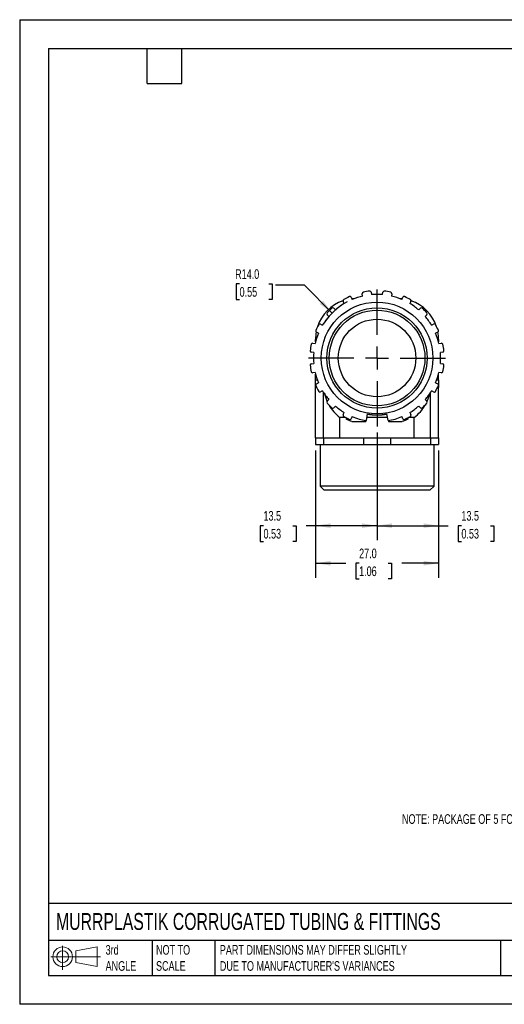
# Model space of a CAD drawing. Header units: millimetres. Extents: x 0 to 279, y 0 to 216.
# Tile 1 of 3: x 0 to 106, y 0 to 216. Entities that reach past the tile are written whole.
import ezdxf

# ---------------------------------------------------------------- set-up
doc = ezdxf.new("R2010")
doc.units = ezdxf.units.MM
doc.linetypes.add('CENTERX2', pattern=[20.32, 12.7, -2.54, 2.54, -2.54])
doc.layers.add('CENTER', color=40, linetype='CENTERX2')
doc.layers.add('DIMENSIONS', color=140, linetype='Continuous', lineweight=25)
doc.layers.add('TEXT', color=140, linetype='Continuous', lineweight=25)
doc.styles.add('SLDTEXTSTYLE0', font='TXT', dxfattribs={"width": 0.7})
doc.dimstyles.new('SLDDIMSTYLE0', dxfattribs={"dimtxt": 2.158008, "dimasz": 3.302, "dimexe": 0, "dimexo": 0.0625, "dimgap": 0.539502, "dimtad": 0, "dimtih": 1, "dimtoh": 1, "dimdec": 1, "dimrnd": 1e-09, "dimzin": 4, "dimdsep": 46, "dimtxsty": 'SLDTEXTSTYLE0', "dimsah": 1, "dimcen": 0.09, "dimadec": 0, "dimazin": 1, "dimtfac": 1, "dimtdec": 1, "dimtofl": 0, "dimtmove": 0, "dimatfit": 3, "dimfxl": 0, "dimfrac": 2, "dimtolj": 1, "dimtzin": 12, "dimarcsym": 0})
doc.dimstyles.new('SLDDIMSTYLE1', dxfattribs={"dimtxt": 2.158008, "dimasz": 3.302, "dimexe": 0, "dimexo": 0.0625, "dimgap": 0.539502, "dimtad": 0, "dimtih": 1, "dimtoh": 1, "dimdec": 1, "dimrnd": 1e-09, "dimzin": 12, "dimdsep": 46, "dimtxsty": 'SLDTEXTSTYLE0', "dimsah": 1, "dimcen": 0.09, "dimadec": 0, "dimazin": 3, "dimtfac": 1, "dimtdec": 1, "dimtofl": 0, "dimtmove": 0, "dimatfit": 3, "dimfxl": 0, "dimfrac": 2, "dimtolj": 1, "dimtzin": 12, "dimarcsym": 0})
doc.dimstyles.new('SLDDIMSTYLE3', dxfattribs={"dimtxt": 2.158008, "dimasz": 3.302, "dimexe": 0, "dimexo": 0.0625, "dimgap": 0.539502, "dimtad": 0, "dimtih": 1, "dimtoh": 1, "dimdec": 1, "dimrnd": 1e-09, "dimzin": 4, "dimdsep": 46, "dimtxsty": 'SLDTEXTSTYLE0', "dimsah": 1, "dimcen": 0, "dimadec": 0, "dimazin": 1, "dimtfac": 1, "dimtdec": 1, "dimtofl": 0, "dimtmove": 0, "dimatfit": 3, "dimfxl": 0, "dimfrac": 2, "dimtolj": 1, "dimtzin": 12, "dimarcsym": 0})

# ---------------------------------------------------------------- blocks, each defined once
blk = doc.blocks.new('Block11')
at = {"color": 7, "linetype": 'Continuous', "lineweight": 18}
for p, q in [((2.59, 5.31), (2.59, 0)), ((5.48, 4.17), (10.18, 5.03)), ((10.18, 5.03), (10.18, 0.73)), ((0, 2.88), (10.87, 2.88)), ((5.48, 1.6), (5.48, 4.17)), ((5.48, 1.6), (10.18, 0.73))]:
    blk.add_line(p, q, dxfattribs=at)
for radius in [2.15, 1.29]:
    blk.add_circle((2.59, 2.88), radius, dxfattribs=at)
blk = doc.blocks.new('Block12')
at = {"color": 7, "linetype": 'Continuous'}
blk.add_blockref('Block11', (0, 0), dxfattribs=at)
blk = doc.blocks.new('_D_5')
at = {"layer": 'DIMENSIONS'}
for p, q in [((48.24, 157.97), (47.52, 157.97)), ((47.52, 157.97), (47.52, 154.54)), ((54.65, 157.97), (55.38, 157.97)), ((55.38, 157.97), (55.38, 154.54)), ((62.45, 157.66), (56.1, 157.66)), ((68.53, 151.58), (62.45, 157.66)), ((47.52, 154.54), (48.24, 154.54)), ((55.38, 154.54), (54.65, 154.54))]:
    blk.add_line(p, q, dxfattribs=at)
blk.add_arc((78.4, 141.72), 13.95, 118.0911, 147.822, dxfattribs=at)
blk.add_solid([(68.53, 151.58), (66.56, 154.28), (65.84, 153.56)], dxfattribs=at)
at = {"layer": 'DIMENSIONS', "char_height": 2.117, "attachment_point": 1, "style": 'SLDTEXTSTYLE0'}
for s, insert in [('R14.0', (47.26, 161.18)), ('0.55', (48.24, 157.27))]:
    blk.add_mtext(s, dxfattribs=dict(at, insert=insert))
blk = doc.blocks.new('_D_6')
at = {"layer": 'DIMENSIONS'}
for p, q in [((78.4, 125.41), (78.4, 101.78)), ((91.9, 121.45), (91.9, 101.78)), ((78.4, 104.95), (91.9, 104.95)), ((91.9, 104.95), (93.97, 104.95)), ((96.9, 104.95), (96.17, 104.95)), ((96.17, 104.95), (96.17, 101.52)), ((103.31, 104.95), (104.03, 104.95)), ((104.03, 104.95), (104.03, 101.52)), ((96.17, 101.52), (96.9, 101.52)), ((104.03, 101.52), (103.31, 101.52))]:
    blk.add_line(p, q, dxfattribs=at)
for points in [[(78.4, 104.95), (81.7, 104.45), (81.7, 105.46)], [(91.9, 104.95), (88.6, 105.46), (88.6, 104.45)]]:
    blk.add_solid(points, dxfattribs=at)
at = {"layer": 'DIMENSIONS', "char_height": 2.117, "attachment_point": 1, "style": 'SLDTEXTSTYLE0'}
for s, insert in [('13.5', (96.9, 108.17)), ('0.53', (96.9, 104.25))]:
    blk.add_mtext(s, dxfattribs=dict(at, insert=insert))
blk = doc.blocks.new('_D_7')
at = {"layer": 'DIMENSIONS'}
for p, q in [((78.4, 125.41), (78.4, 101.78)), ((64.9, 121.45), (64.9, 101.78)), ((53.49, 104.95), (52.77, 104.95)), ((52.77, 104.95), (52.77, 101.52)), ((59.91, 104.95), (60.63, 104.95)), ((60.63, 104.95), (60.63, 101.52)), ((64.9, 104.95), (62.83, 104.95)), ((78.4, 104.95), (64.9, 104.95)), ((52.77, 101.52), (53.49, 101.52)), ((60.63, 101.52), (59.91, 101.52))]:
    blk.add_line(p, q, dxfattribs=at)
for points in [[(64.9, 104.95), (68.2, 104.45), (68.2, 105.46)], [(78.4, 104.95), (75.1, 105.46), (75.1, 104.45)]]:
    blk.add_solid(points, dxfattribs=at)
at = {"layer": 'DIMENSIONS', "char_height": 2.117, "attachment_point": 1, "style": 'SLDTEXTSTYLE0'}
for s, insert in [('13.5', (53.49, 108.17)), ('0.53', (53.49, 104.25))]:
    blk.add_mtext(s, dxfattribs=dict(at, insert=insert))
blk = doc.blocks.new('_D_8')
at = {"layer": 'DIMENSIONS'}
for p, q in [((64.9, 121.45), (64.9, 93.54)), ((91.9, 121.45), (91.9, 93.54)), ((64.9, 96.72), (71.54, 96.72)), ((74.46, 96.72), (73.74, 96.72)), ((73.74, 96.72), (73.74, 93.29)), ((80.87, 96.72), (81.6, 96.72)), ((81.6, 96.72), (81.6, 93.29)), ((91.9, 96.72), (83.8, 96.72)), ((73.74, 93.29), (74.46, 93.29)), ((81.6, 93.29), (80.87, 93.29))]:
    blk.add_line(p, q, dxfattribs=at)
for points in [[(64.9, 96.72), (68.2, 96.21), (68.2, 97.23)], [(91.9, 96.72), (88.6, 97.23), (88.6, 96.21)]]:
    blk.add_solid(points, dxfattribs=at)
at = {"layer": 'DIMENSIONS', "char_height": 2.117, "attachment_point": 1, "style": 'SLDTEXTSTYLE0'}
for s, insert in [('27.0', (74.46, 99.93)), ('1.06', (74.46, 96.02))]:
    blk.add_mtext(s, dxfattribs=dict(at, insert=insert))
blk = doc.blocks.new('SW_CENTERMARKSYMBOL_0')
at = {"layer": 'CENTER', "color": 0}
for p, q in [((0, 5.08), (0, 15.04)), ((0, 0), (0, 2.54)), ((-5.08, 0), (-15.04, 0)), ((0, 0), (-2.54, 0)), ((0, 0), (0, -2.54)), ((0, 0), (2.54, 0)), ((5.08, 0), (15.04, 0)), ((0, -5.08), (0, -15.04))]:
    blk.add_line(p, q, dxfattribs=at)

msp = doc.modelspace()

# ---------------------------------------------------------------- linework, layer by layer
at = {"color": 7, "linetype": 'Continuous'}
for p, q in [((0, 215.9), (0, 0)), ((0, 215.9), (279.4, 215.9)), ((279.4, 0), (0, 0))]:
    msp.add_line(p, q, dxfattribs=at)
for p, q in [((75.23, 155.31), (75.15, 155.82)), ((77.13, 156.13), (77.21, 155.62)), ((79.59, 155.62), (79.67, 156.13)), ((81.64, 155.82), (81.56, 155.31)), ((71.19, 153.66), (70.95, 154.13)), ((72.74, 155.03), (72.97, 154.57)), ((73.34, 154.72), (72.9, 154.72)), ((83.9, 154.72), (83.46, 154.72)), ((83.82, 154.57), (84.06, 155.03)), ((85.84, 154.13), (85.61, 153.66)), ((67.85, 150.85), (67.48, 151.22)), ((68.9, 152.63), (69.27, 152.27)), ((87.53, 152.27), (87.9, 152.63)), ((89.31, 151.22), (88.94, 150.85)), ((65.99, 149.16), (66.45, 148.93)), ((90.34, 148.93), (90.8, 149.16)), ((65.55, 147.15), (65.08, 147.38)), ((91.71, 147.38), (91.25, 147.15)), ((64.3, 144.97), (64.81, 144.88)), ((64.9, 145.23), (64.9, 145.79)), ((91.9, 145.79), (91.9, 145.23)), ((91.98, 144.88), (92.5, 144.97)), ((64.5, 142.91), (63.99, 142.99)), ((92.81, 142.99), (92.3, 142.91)), ((63.99, 140.45), (64.5, 140.53)), ((92.3, 140.53), (92.81, 140.45)), ((64.81, 138.56), (64.3, 138.47)), ((64.9, 136.9), (64.9, 138.2)), ((91.9, 136.9), (91.9, 138.2)), ((92.5, 138.47), (91.98, 138.56)), ((64.9, 136.9), (65.31, 136.9)), ((64.9, 135.22), (64.9, 136.9)), ((65.08, 136.06), (65.55, 136.29)), ((91.25, 136.29), (91.71, 136.06)), ((91.49, 136.9), (91.9, 136.9)), ((91.9, 136.9), (91.9, 135.22)), ((65.16, 135.22), (64.9, 135.22)), ((64.9, 124.22), (64.9, 135.22)), ((66.45, 134.51), (65.99, 134.28)), ((66.67, 124.22), (66.67, 134.16)), ((90.12, 124.22), (90.12, 134.16)), ((90.8, 134.28), (90.34, 134.51)), ((91.9, 135.22), (91.64, 135.22)), ((91.9, 124.22), (91.9, 135.22)), ((67.48, 132.22), (67.85, 132.59)), ((88.94, 132.59), (89.31, 132.22)), ((69.27, 131.17), (68.9, 130.81)), ((70.95, 129.31), (71.19, 129.78)), ((85.61, 129.78), (85.84, 129.31)), ((87.9, 130.81), (87.53, 131.17)), ((71.49, 128.69), (70.25, 128.69)), ((70.25, 124.22), (70.25, 128.69)), ((71.63, 128.62), (71.63, 128.33)), ((72.97, 128.87), (72.74, 128.41)), ((72.88, 127.77), (75.9, 127.77)), ((75.9, 128), (75.9, 127.77)), ((76.24, 129.46), (75.98, 127.98)), ((80.69, 128.69), (76.1, 128.69)), ((80.82, 127.98), (80.56, 129.46)), ((80.9, 128), (80.9, 127.77)), ((80.9, 127.77), (83.91, 127.77)), ((84.06, 128.41), (83.82, 128.87)), ((85.17, 128.62), (85.17, 128.33)), ((86.55, 128.69), (85.31, 128.69)), ((86.55, 124.22), (86.55, 128.69)), ((64.9, 124.22), (66.67, 124.22)), ((64.9, 124.22), (64.9, 122.72)), ((66.67, 124.22), (70.25, 124.22)), ((66.67, 124.22), (66.67, 122.72)), ((70.25, 124.22), (75.45, 124.22)), ((75.45, 124.22), (75.45, 122.72)), ((75.45, 124.22), (81.35, 124.22)), ((81.35, 124.22), (81.35, 122.72)), ((81.35, 124.22), (86.55, 124.22)), ((86.55, 124.22), (90.12, 124.22)), ((90.12, 124.22), (91.9, 124.22)), ((90.12, 124.22), (90.12, 122.72)), ((91.9, 124.22), (91.9, 122.72)), ((64.9, 122.72), (66.67, 122.72)), ((65.9, 122.72), (65.9, 113.64)), ((66.67, 122.72), (75.45, 122.72)), ((75.45, 122.72), (81.35, 122.72)), ((81.35, 122.72), (90.12, 122.72)), ((90.12, 122.72), (91.9, 122.72)), ((90.9, 113.64), (90.9, 122.72)), ((65.9, 113.64), (66.82, 112.72)), ((90.9, 113.64), (65.9, 113.64)), ((89.98, 112.72), (66.82, 112.72)), ((89.98, 112.72), (90.9, 113.64))]:
    msp.add_line(p, q)
for radius in [12.25, 11, 10.5, 8.5]:
    msp.add_circle((78.4, 141.72), radius)
for centre, radius, start, end in [((75.45, 155.87), 0.3, 101.7767, 189), ((78.4, 141.72), 14.75, 96.2233, 101.7767), ((76.83, 156.08), 0.3, 9, 96.2233), ((78.4, 141.72), 13.95, 85.1108, 94.8892), ((79.96, 156.08), 0.3, 83.7767, 171), ((78.4, 141.72), 14.75, 78.2233, 83.7767), ((81.35, 155.87), 0.3, 351, 78.2233), ((73.9, 145.79), 9, 109.305, 161.9056), ((78.4, 141.72), 13.95, 121.1108, 130.8892), ((71.22, 154.26), 0.3, 119.7767, 207), ((78.4, 141.72), 14.75, 114.2233, 119.7767), ((72.47, 154.9), 0.3, 27, 114.2233), ((78.4, 141.72), 13.95, 103.1108, 112.8892), ((78.4, 141.72), 13.95, 67.1108, 76.8892), ((84.33, 154.9), 0.3, 65.7767, 153), ((78.4, 141.72), 14.75, 60.2233, 65.7767), ((78.4, 141.72), 13.95, 49.1108, 58.8892), ((85.57, 154.26), 0.3, 333, 60.2233), ((82.9, 145.79), 9, 18.0944, 70.695), ((67.7, 151.43), 0.3, 137.7767, 225), ((78.4, 141.72), 14.75, 132.2233, 137.7767), ((68.69, 152.42), 0.3, 45, 132.2233), ((88.11, 152.42), 0.3, 47.7767, 135), ((78.4, 141.72), 14.75, 42.2233, 47.7767), ((89.1, 151.43), 0.3, 315, 42.2233), ((78.4, 141.72), 14.75, 150.2233, 155.7767), ((65.86, 148.9), 0.3, 63, 150.2233), ((78.4, 141.72), 13.95, 139.1108, 148.8892), ((78.4, 141.72), 13.95, 31.1108, 40.8892), ((90.94, 148.9), 0.3, 29.7767, 117), ((78.4, 141.72), 14.75, 24.2233, 29.7767), ((78.4, 141.72), 13.95, 157.1108, 166.8892), ((73.9, 145.79), 9, 169.6572, 180), ((65.22, 147.65), 0.3, 155.7767, 243), ((78.4, 141.72), 13.95, 13.1108, 22.8892), ((91.58, 147.65), 0.3, 297, 24.2233), ((82.9, 145.79), 9, 0, 10.3428), ((78.4, 141.72), 14.75, 168.2233, 173.7767), ((64.25, 144.67), 0.3, 81, 168.2233), ((92.54, 144.67), 0.3, 11.7767, 99), ((78.4, 141.72), 14.75, 6.2233, 11.7767), ((64.03, 143.29), 0.3, 173.7767, 261), ((78.4, 141.72), 13.95, 175.1108, 184.8892), ((78.4, 141.72), 13.95, 355.1108, 4.8892), ((92.76, 143.29), 0.3, 279, 6.2233), ((64.03, 140.15), 0.3, 99, 186.2233), ((92.76, 140.15), 0.3, 353.7767, 81), ((78.4, 141.72), 14.75, 186.2233, 191.7767), ((64.25, 138.77), 0.3, 191.7767, 279), ((78.4, 141.72), 13.95, 193.1108, 202.8892), ((78.4, 141.72), 13.95, 337.1108, 346.8892), ((92.54, 138.77), 0.3, 261, 348.2233), ((78.4, 141.72), 14.75, 348.2233, 353.7767), ((65.22, 135.79), 0.3, 117, 204.2233), ((91.58, 135.79), 0.3, 335.7767, 63), ((78.4, 141.72), 14.75, 204.2233, 209.7767), ((65.86, 134.54), 0.3, 209.7767, 297), ((78.4, 141.72), 13.95, 211.1108, 220.8892), ((78.4, 141.72), 13.95, 319.1108, 328.8892), ((90.94, 134.54), 0.3, 243, 330.2233), ((78.4, 141.72), 14.75, 330.2233, 335.7767), ((75.65, 135.89), 9, 193.1343, 204.3592), ((67.7, 132.01), 0.3, 135, 222.2233), ((78.4, 141.72), 14.75, 222.2233, 227.7767), ((78.4, 141.72), 14.75, 312.2233, 317.7767), ((89.1, 132.01), 0.3, 317.7767, 45), ((81.15, 135.89), 9, 335.6408, 346.8657), ((75.65, 135.89), 9, 209.7176, 233.1301), ((68.69, 131.02), 0.3, 227.7767, 315), ((78.4, 141.72), 13.95, 229.1108, 238.8892), ((78.4, 141.72), 13.95, 301.1108, 310.8892), ((81.15, 135.89), 9, 306.8699, 330.2824), ((88.11, 131.02), 0.3, 225, 312.2233), ((71.22, 129.18), 0.3, 153, 240.2233), ((78.4, 141.72), 14.75, 240.2233, 245.7767), ((72.47, 128.54), 0.3, 245.7767, 333), ((78.4, 141.72), 13.95, 247.1108, 260), ((78.4, 141.72), 12.5, 260, 280), ((78.4, 141.72), 12.45, 260, 280), ((78.4, 141.72), 13.95, 280, 292.8892), ((84.33, 128.54), 0.3, 207, 294.2233), ((78.4, 141.72), 14.75, 294.2233, 299.7767), ((85.57, 129.18), 0.3, 299.7767, 27)]:
    msp.add_arc(centre, radius, start, end)
for points in [[(72.88, 127.77), (72.46, 127.94), (72.04, 128.13), (71.63, 128.33)], [(85.17, 128.33), (84.76, 128.13), (84.34, 127.94), (83.91, 127.77)]]:
    msp.add_open_spline(points, degree=3)
at = {"layer": 'TEXT'}
for p, q in [((6.35, 209.55), (273.05, 209.55)), ((6.35, 209.55), (6.35, 6.35)), ((27.94, 201.93), (27.94, 209.55)), ((35.56, 201.93), (35.56, 209.55)), ((27.94, 201.93), (35.56, 201.93)), ((273.05, 22.13), (6.35, 22.13)), ((273.05, 13.97), (6.35, 13.97)), ((29.04, 13.97), (29.04, 6.35)), ((42.84, 13.97), (42.84, 6.35)), ((105.48, 13.97), (105.48, 6.35)), ((6.35, 6.35), (273.05, 6.35))]:
    msp.add_line(p, q, dxfattribs=at)

# ---------------------------------------------------------------- block references
at = {"layer": 'CENTER'}
msp.add_blockref('SW_CENTERMARKSYMBOL_0', (78.4, 141.72), dxfattribs=at)
at = {"layer": 'TEXT'}
msp.add_blockref('Block12', (6.84, 7.55), dxfattribs=at)

# ---------------------------------------------------------------- texts
at = {"layer": 'DIMENSIONS', "insert": (83.87, 41.69), "char_height": 2.1167, "attachment_point": 1, "style": 'SLDTEXTSTYLE0'}
msp.add_mtext('NOTE: PACKAGE OF 5 FOR USE WITH EWL-PAB AND EWT-PA SERIES TUBINGS', dxfattribs=at)
at = {"layer": 'TEXT', "attachment_point": 1, "style": 'SLDTEXTSTYLE0'}
for s, insert, char_height in [('MURRPLASTIK CORRUGATED TUBING & FITTINGS', (7.97, 20.02), 3.7042), ('3rd^JANGLE', (18.85, 13), 2.117), ('NOT TO^JSCALE', (29.91, 13), 2.1167), ("PART DIMENSIONS MAY DIFFER SLIGHTLY ^JDUE TO MANUFACTURER'S VARIANCES", (43.91, 13), 2.1167)]:
    msp.add_mtext(s, dxfattribs=dict(at, insert=insert, char_height=char_height))

# ---------------------------------------------------------------- dimensions: what is measured, and where the dimension line sits
at = {"layer": 'DIMENSIONS'}
dim = msp.add_radius_dim(center=(78.4, 141.72), mpoint=(68.53, 151.58), dimstyle='SLDDIMSTYLE3', dxfattribs=at)
dim.commit()
dim.dimension.update_dxf_attribs({"geometry": '_D_5', "text_midpoint": (51.45, 157.66), "dimtype": 164})
for base, p1, p2, dimstyle, picture, middle in [((64.9, 104.95), (78.4, 126.68), (64.9, 122.72), 'SLDDIMSTYLE1', '_D_7', (56.7, 104.95)), ((91.9, 104.95), (78.4, 126.68), (91.9, 122.72), 'SLDDIMSTYLE1', '_D_6', (100.1, 104.95)), ((91.9, 96.72), (64.9, 122.72), (91.9, 122.72), 'SLDDIMSTYLE0', '_D_8', (77.67, 96.72))]:
    dim = msp.add_linear_dim(base=base, p1=p1, p2=p2, dimstyle=dimstyle, dxfattribs=at)
    dim.commit()
    dim.dimension.update_dxf_attribs({"geometry": picture, "text_midpoint": middle, "dimtype": 160})

doc.saveas('drawing.dxf')
